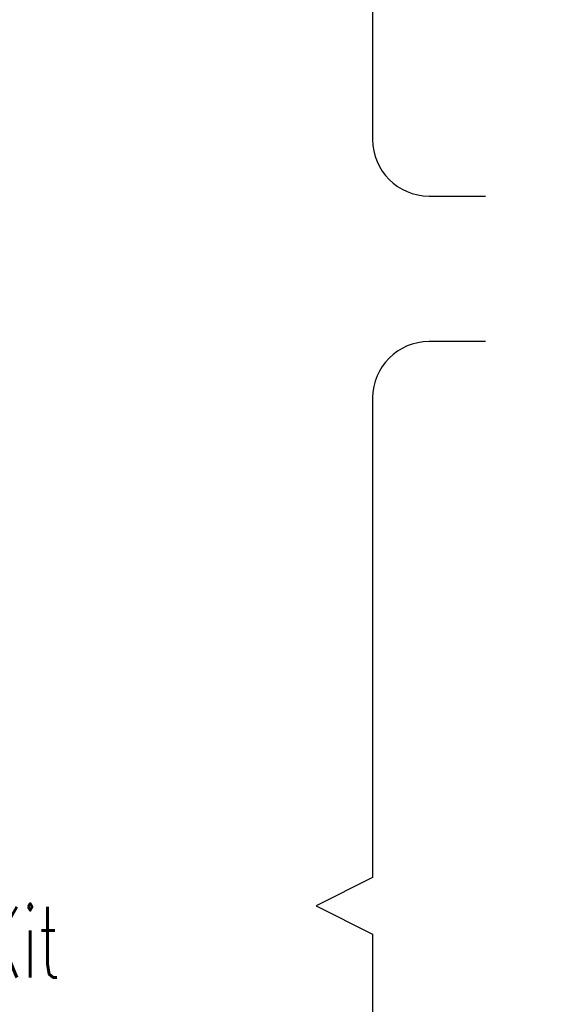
# Model space of a CAD drawing. Header units: inches. Extents: x -399 to 442, y -299 to 295.
# Tile 28 of 134: x -228 to -191, y 166 to 236. Entities that reach past the tile are written whole.
import ezdxf

# ---------------------------------------------------------------- set-up
doc = ezdxf.new("R2010")
doc.units = ezdxf.units.IN
doc.layers.add('1', color=7, linetype='Continuous')
doc.styles.add('CONVERTER_13', font='txt.shx', dxfattribs={"width": 0.63})

# ---------------------------------------------------------------- blocks, each defined once
blk = doc.blocks.new('gen1', base_point=(-147.5, 38.75))
at = {"layer": '1', "color": 1, "linetype": 'Continuous'}
for p, q in [((-253.5, 308.123), (-253.5, 284.635)), ((-248.5, 279.635), (-243.5, 279.635)), ((-243.5, 266.737), (-248.5, 266.737)), ((-253.5, 261.737), (-253.5, 219.217)), ((-253.5, 219.217), (-258.5, 216.717)), ((-258.5, 216.717), (-253.5, 214.217)), ((-253.5, 214.217), (-253.5, 171.696))]:
    blk.add_line(p, q, dxfattribs=at)
for centre, start, end in [((-248.5, 284.635), 180, 270), ((-248.5, 261.737), 90, 180)]:
    blk.add_arc(centre, 5, start, end, dxfattribs=at)
at = {"layer": '1', "color": 1, "insert": (-381.269, 208.286), "char_height": 6.25, "attachment_point": 7, "line_spacing_factor": 1.080432, "style": 'CONVERTER_13'}
blk.add_mtext('N2494A\\PPSRF Segmented Bridge Adapter Kit', dxfattribs=at)

msp = doc.modelspace()

# ---------------------------------------------------------------- block references
at = {"xscale": 0.8, "yscale": 0.8, "zscale": 0.8}
msp.add_blockref('gen1', (-118, 31), dxfattribs=at)

doc.saveas('drawing.dxf')
